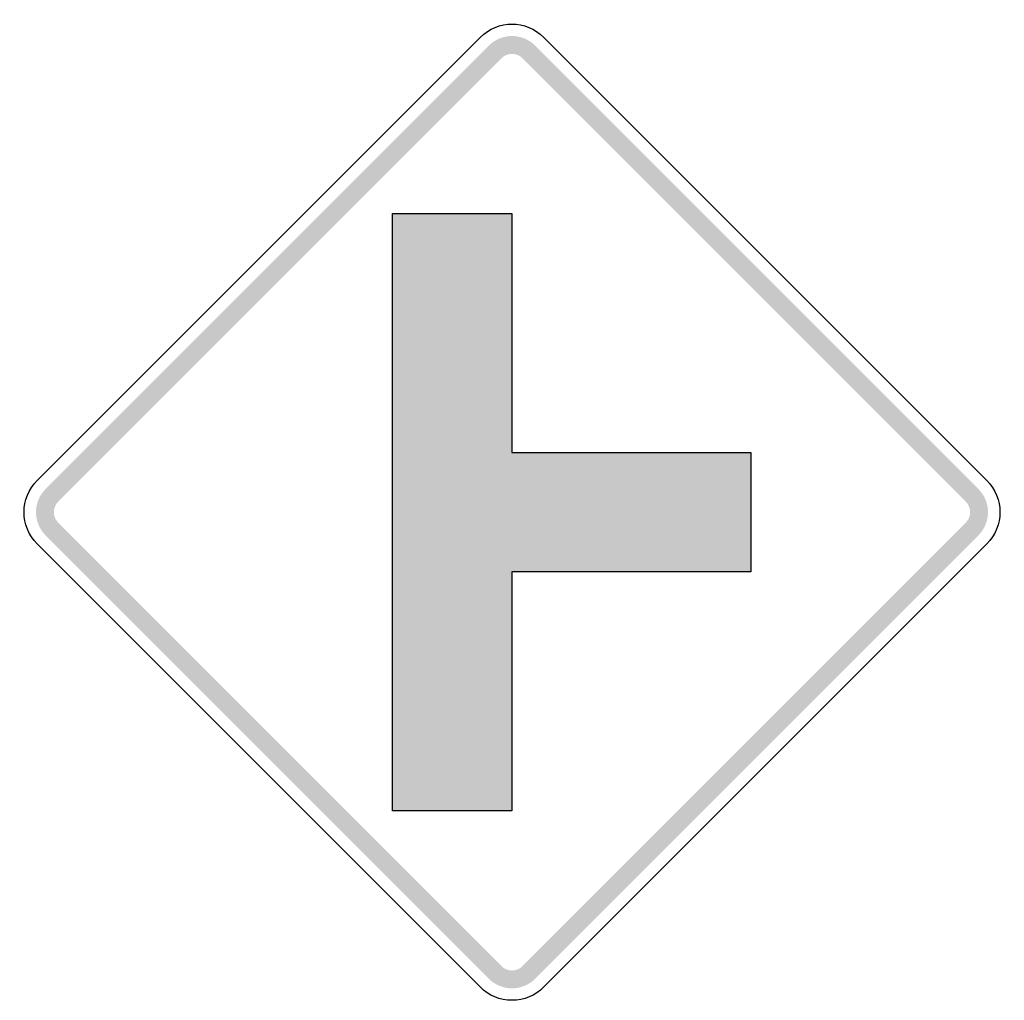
# Model space of a CAD drawing. Header units: inches. Extents: x -20.6 to 20.6, y -20.4 to 20.6.
import ezdxf

# ---------------------------------------------------------------- set-up
doc = ezdxf.new("R2010")
doc.units = ezdxf.units.IN
doc.header["$MEASUREMENT"] = 0

msp = doc.modelspace()

# ---------------------------------------------------------------- hatches: boundary and pattern name
for points in [[(0.972, 19.534), (0.872, 19.624), (0.764, 19.705), (0.648, 19.774), (0.526, 19.832), (0.399, 19.877), (0.268, 19.91), (0.135, 19.93), (0, 19.937), (-0.135, 19.93), (-0.268, 19.91), (-0.399, 19.877), (-0.526, 19.832), (-0.648, 19.774), (-0.764, 19.705), (-0.872, 19.624), (-0.972, 19.534), (-0.442, 19.003), (-0.396, 19.045), (-0.347, 19.081), (-0.295, 19.113), (-0.239, 19.139), (-0.181, 19.16), (-0.122, 19.175), (-0.061, 19.184), (0, 19.187), (0.061, 19.184), (0.122, 19.175), (0.181, 19.16), (0.239, 19.139), (0.295, 19.113), (0.347, 19.081), (0.396, 19.045), (0.442, 19.003), (0.972, 19.534)], [(-19.003, 0.442), (-0.442, 19.003), (-0.972, 19.534), (-19.534, 0.972), (-19.003, 0.442)], [(0.442, 19.003), (19.003, 0.442), (19.534, 0.972), (0.972, 19.534), (0.442, 19.003)], [(10, -2.5), (0, -2.5), (0, -12.5), (-5, -12.5), (-5, 12.5), (0, 12.5), (0, 2.5), (10, 2.5), (10, -2.5)], [(-19.534, 0.972), (-19.624, 0.872), (-19.705, 0.764), (-19.774, 0.648), (-19.832, 0.526), (-19.877, 0.399), (-19.91, 0.268), (-19.93, 0.135), (-19.937, 0), (-19.93, -0.135), (-19.91, -0.268), (-19.877, -0.399), (-19.832, -0.526), (-19.774, -0.648), (-19.705, -0.764), (-19.624, -0.872), (-19.534, -0.972), (-19.003, -0.442), (-19.045, -0.396), (-19.081, -0.347), (-19.113, -0.295), (-19.139, -0.239), (-19.16, -0.181), (-19.175, -0.122), (-19.184, -0.061), (-19.187, 0), (-19.184, 0.061), (-19.175, 0.122), (-19.16, 0.181), (-19.139, 0.239), (-19.113, 0.295), (-19.081, 0.347), (-19.045, 0.396), (-19.003, 0.442), (-19.534, 0.972)], [(19.534, -0.972), (19.624, -0.872), (19.705, -0.764), (19.774, -0.648), (19.832, -0.526), (19.877, -0.399), (19.91, -0.268), (19.93, -0.135), (19.937, 0), (19.93, 0.135), (19.91, 0.268), (19.877, 0.399), (19.832, 0.526), (19.774, 0.648), (19.705, 0.764), (19.624, 0.872), (19.534, 0.972), (19.003, 0.442), (19.045, 0.396), (19.081, 0.347), (19.113, 0.295), (19.139, 0.239), (19.16, 0.181), (19.175, 0.122), (19.184, 0.061), (19.187, 0), (19.184, -0.061), (19.175, -0.122), (19.16, -0.181), (19.139, -0.239), (19.113, -0.295), (19.081, -0.347), (19.045, -0.396), (19.003, -0.442), (19.534, -0.972)], [(-0.442, -19.003), (-19.003, -0.442), (-19.534, -0.972), (-0.972, -19.534), (-0.442, -19.003)], [(19.003, -0.442), (0.442, -19.003), (0.972, -19.534), (19.534, -0.972), (19.003, -0.442)], [(-0.972, -19.534), (-0.872, -19.624), (-0.764, -19.705), (-0.648, -19.774), (-0.526, -19.832), (-0.399, -19.877), (-0.268, -19.91), (-0.135, -19.93), (0, -19.937), (0.135, -19.93), (0.268, -19.91), (0.399, -19.877), (0.526, -19.832), (0.648, -19.774), (0.764, -19.705), (0.872, -19.624), (0.972, -19.534), (0.442, -19.003), (0.396, -19.045), (0.347, -19.081), (0.295, -19.113), (0.239, -19.139), (0.181, -19.16), (0.122, -19.175), (0.061, -19.184), (0, -19.187), (-0.061, -19.184), (-0.122, -19.175), (-0.181, -19.16), (-0.239, -19.139), (-0.295, -19.113), (-0.347, -19.081), (-0.396, -19.045), (-0.442, -19.003), (-0.972, -19.534)]]:
    msp.add_hatch(color=7).paths.add_polyline_path(points)

# ---------------------------------------------------------------- linework, layer by layer
at = {"color": 7}
for points in [[(-19.887, 1.326), (-1.326, 19.887)], [(1.326, 19.887), (19.887, 1.326)], [(-1.326, -19.887), (-19.887, -1.326)], [(19.887, -1.326), (1.326, -19.887)]]:
    msp.add_lwpolyline(points, dxfattribs=at)
msp.add_lwpolyline([(10, -2.5), (0, -2.5), (0, -12.5), (-5, -12.5), (-5, 12.5), (0, 12.5), (0, 2.5), (10, 2.5), (10, -2.5)], close=True, dxfattribs=at)
for points in [[(-1.326, 19.887), (-0.594, 20.62), (0.594, 20.62), (1.326, 19.887)], [(-19.887, -1.326), (-20.62, -0.594), (-20.62, 0.594), (-19.887, 1.326)], [(19.887, 1.326), (20.62, 0.594), (20.62, -0.594), (19.887, -1.326)]]:
    msp.add_open_spline(points, degree=3, dxfattribs=at)
msp.add_open_spline([(1.326, -19.887), (0.974, -20.239), (0.497, -20.437), (0, -20.437), (-0.497, -20.437), (-0.974, -20.239), (-1.326, -19.887)], degree=3, knots=[0, 0, 0, 0, 1, 1, 1, 2, 2, 2, 2], dxfattribs=at)

doc.saveas('drawing.dxf')
